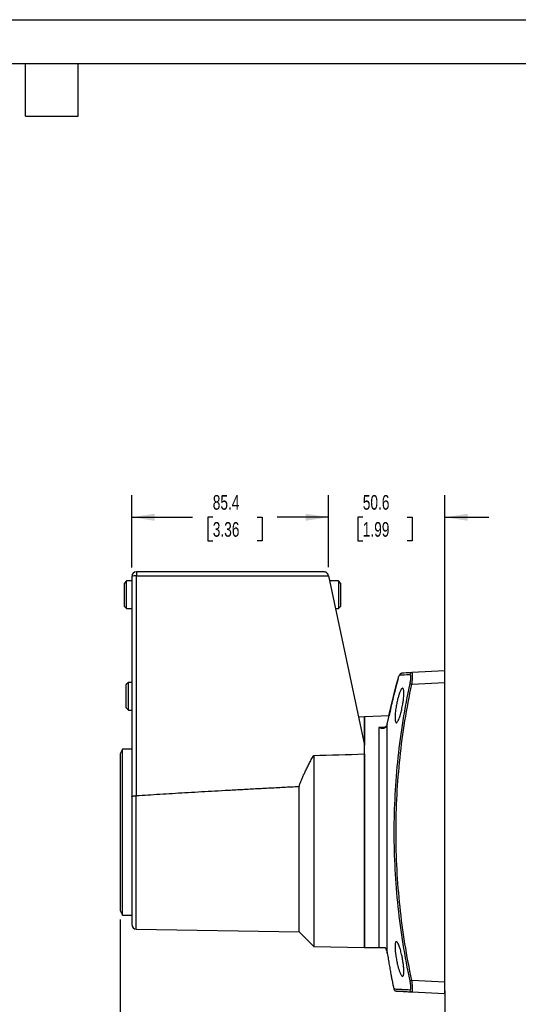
# Model space of a CAD drawing. Header units: millimetres. Extents: x 0 to 838, y 0 to 648.
# Tile 3 of 4: x 405 to 622, y 221 to 648. Entities that reach past the tile are written whole.
import ezdxf

# ---------------------------------------------------------------- set-up
doc = ezdxf.new("R2010")
doc.units = ezdxf.units.MM
doc.header["$LTSCALE"] = 3
doc.layers.add('DIMENSIONS', color=140, linetype='Continuous', lineweight=25)
doc.layers.add('TEXT', color=140, linetype='Continuous', lineweight=25)
doc.styles.add('SLDTEXTSTYLE0', font='TXT', dxfattribs={"width": 0.7})
doc.dimstyles.new('SLDDIMSTYLE0', dxfattribs={"dimtxt": 6.474023, "dimasz": 9.906, "dimexe": 0, "dimexo": 0.0625, "dimgap": 1.618506, "dimtad": 0, "dimtih": 1, "dimtoh": 1, "dimdec": 1, "dimrnd": 1e-09, "dimzin": 4, "dimdsep": 46, "dimtxsty": 'SLDTEXTSTYLE0', "dimsah": 1, "dimcen": 0.09, "dimadec": 0, "dimazin": 1, "dimtfac": 1, "dimtdec": 1, "dimtofl": 0, "dimtmove": 0, "dimatfit": 3, "dimfxl": 0, "dimfrac": 2, "dimtolj": 1, "dimtzin": 12, "dimarcsym": 0})
doc.dimstyles.new('SLDDIMSTYLE2', dxfattribs={"dimtxt": 6.474023, "dimasz": 9.906, "dimexe": 0, "dimexo": 0.0625, "dimgap": 1.618506, "dimtad": 0, "dimtih": 1, "dimtoh": 1, "dimdec": 1, "dimrnd": 1e-09, "dimzin": 12, "dimdsep": 46, "dimtxsty": 'SLDTEXTSTYLE0', "dimsah": 1, "dimcen": 0.09, "dimadec": 0, "dimazin": 3, "dimtfac": 1, "dimtdec": 1, "dimtmove": 0, "dimatfit": 0, "dimfxl": 0, "dimfrac": 2, "dimtolj": 1, "dimtzin": 12, "dimarcsym": 0})
doc.dimstyles.new('SLDDIMSTYLE3', dxfattribs={"dimtxt": 6.474023, "dimasz": 9.906, "dimexe": 0, "dimexo": 0.0625, "dimgap": 1.618506, "dimtad": 0, "dimtih": 1, "dimtoh": 1, "dimdec": 1, "dimrnd": 1e-09, "dimzin": 12, "dimdsep": 46, "dimtxsty": 'SLDTEXTSTYLE0', "dimsah": 1, "dimcen": 0.09, "dimadec": 0, "dimazin": 3, "dimtfac": 1, "dimtdec": 1, "dimtofl": 0, "dimtmove": 0, "dimatfit": 3, "dimfxl": 0, "dimfrac": 2, "dimtolj": 1, "dimtzin": 12, "dimarcsym": 0})

# ---------------------------------------------------------------- blocks, each defined once
blk = doc.blocks.new('_D_9')
at = {"layer": 'DIMENSIONS'}
for p, q in [((448.85, 257.41), (448.85, 194.42)), ((589.85, 226.4), (589.85, 194.42)), ((448.85, 203.95), (493.18, 203.95)), ((501.96, 203.95), (499.78, 203.95)), ((499.78, 203.95), (499.78, 193.66)), ((521.19, 203.95), (523.37, 203.95)), ((523.37, 203.95), (523.37, 193.66)), ((589.85, 203.95), (529.97, 203.95)), ((499.78, 193.66), (501.96, 193.66)), ((523.37, 193.66), (521.19, 193.66))]:
    blk.add_line(p, q, dxfattribs=at)
for points in [[(448.85, 203.95), (458.75, 202.42), (458.75, 205.47)], [(589.85, 203.95), (579.94, 205.47), (579.94, 202.42)]]:
    blk.add_solid(points, dxfattribs=at)
at = {"layer": 'DIMENSIONS', "char_height": 6.35, "attachment_point": 1, "style": 'SLDTEXTSTYLE0'}
for s, insert in [('141.0', (499.26, 213.58)), ('5.55', (501.96, 201.85))]:
    blk.add_mtext(s, dxfattribs=dict(at, insert=insert))
blk = doc.blocks.new('_D_10')
at = {"layer": 'DIMENSIONS'}
for p, q in [((453.85, 410.03), (453.85, 441.38)), ((539.22, 410.27), (539.22, 441.38)), ((453.85, 431.86), (480.26, 431.86)), ((489.03, 431.86), (486.86, 431.86)), ((486.86, 431.86), (486.86, 421.57)), ((508.27, 431.86), (510.45, 431.86)), ((510.45, 431.86), (510.45, 421.57)), ((539.22, 431.86), (517.04, 431.86)), ((486.86, 421.57), (489.03, 421.57)), ((510.45, 421.57), (508.27, 421.57))]:
    blk.add_line(p, q, dxfattribs=at)
for points in [[(453.85, 431.86), (463.75, 430.33), (463.75, 433.38)], [(539.22, 431.86), (529.32, 433.38), (529.32, 430.33)]]:
    blk.add_solid(points, dxfattribs=at)
at = {"layer": 'DIMENSIONS', "char_height": 6.35, "attachment_point": 1, "style": 'SLDTEXTSTYLE0'}
for s, insert in [('85.4', (489.03, 441.49)), ('3.36', (489.03, 429.76))]:
    blk.add_mtext(s, dxfattribs=dict(at, insert=insert))
blk = doc.blocks.new('_D_11')
at = {"layer": 'DIMENSIONS'}
for p, q in [((539.22, 410.27), (539.22, 441.38)), ((589.85, 364.03), (589.85, 441.38)), ((539.22, 431.86), (520.17, 431.86)), ((554.16, 431.86), (551.98, 431.86)), ((551.98, 431.86), (551.98, 421.57)), ((573.39, 431.86), (575.57, 431.86)), ((575.57, 431.86), (575.57, 421.57)), ((589.85, 431.86), (608.9, 431.86)), ((551.98, 421.57), (554.16, 421.57)), ((575.57, 421.57), (573.39, 421.57))]:
    blk.add_line(p, q, dxfattribs=at)
for points in [[(539.22, 431.86), (529.32, 433.38), (529.32, 430.33)], [(589.85, 431.86), (599.75, 430.33), (599.75, 433.38)]]:
    blk.add_solid(points, dxfattribs=at)
at = {"layer": 'DIMENSIONS', "char_height": 6.35, "attachment_point": 1, "style": 'SLDTEXTSTYLE0'}
for s, insert in [('50.6', (554.16, 441.49)), ('1.99', (554.16, 429.76))]:
    blk.add_mtext(s, dxfattribs=dict(at, insert=insert))

msp = doc.modelspace()

# ---------------------------------------------------------------- linework, layer by layer
at = {"color": 7, "linetype": 'Continuous'}
msp.add_line((0.01, 647.71), (838.21, 647.71), dxfattribs=at)
for p, q in [((453.85, 406.22), (453.85, 310.57)), ((455.85, 408.22), (455.85, 406.46)), ((537.23, 408.22), (455.85, 408.22)), ((455.85, 311.08), (455.85, 406.46)), ((455.85, 406.46), (539.22, 406.46)), ((539.22, 406.46), (554.85, 332.94)), ((451.6, 404.22), (450.52, 403.14)), ((450.52, 403.14), (450.52, 394.09)), ((453.85, 404.22), (451.6, 404.22)), ((451.6, 393.19), (451.6, 404.22)), ((543.6, 404.22), (539.7, 404.22)), ((544.67, 403.14), (543.6, 404.22)), ((543.6, 404.22), (543.6, 392.22)), ((544.67, 393.29), (544.67, 403.14)), ((450.52, 394.09), (450.52, 393.29)), ((450.52, 393.29), (451.6, 392.22)), ((451.6, 392.22), (451.6, 393.19)), ((543.6, 392.22), (544.67, 393.29)), ((451.6, 392.22), (453.85, 392.22)), ((542.25, 392.22), (543.6, 392.22)), ((589.85, 365.22), (575.46, 364.46)), ((452.37, 360.22), (451.29, 359.14)), ((451.29, 359.14), (451.29, 351.61)), ((453.85, 360.22), (452.37, 360.22)), ((452.37, 351.04), (452.37, 360.22)), ((569.37, 361.39), (569.34, 361.29)), ((569.38, 361.38), (569.34, 361.28)), ((569.4, 361.48), (569.37, 361.39)), ((575.46, 359.47), (589.85, 360.22)), ((589.85, 230.21), (589.85, 360.22)), ((451.29, 351.61), (451.29, 349.29)), ((452.37, 348.22), (452.37, 351.04)), ((451.29, 349.29), (452.37, 348.22)), ((452.37, 348.22), (453.85, 348.22)), ((554.85, 345.22), (552.26, 345.17)), ((565.6, 345.78), (554.85, 345.22)), ((554.85, 332.94), (554.85, 345.22)), ((554.85, 345.22), (554.85, 332.94)), ((564.75, 341.91), (564.62, 341.63)), ((564.81, 342.13), (564.75, 341.91)), ((564.84, 342.23), (564.81, 342.13)), ((564.81, 242.7), (564.81, 342.13)), ((563.97, 340.85), (561.08, 340.65)), ((561.08, 340.65), (561.08, 245.22)), ((449.85, 331.22), (448.85, 329.22)), ((448.85, 329.22), (448.85, 328)), ((453.85, 331.22), (449.85, 331.22)), ((449.85, 329.93), (449.85, 331.22)), ((449.85, 259.22), (449.85, 329.93)), ((554.85, 329.17), (554.85, 332.94)), ((554.85, 245.22), (554.85, 329.17)), ((554.85, 329.17), (554.85, 245.22)), ((448.85, 328), (448.85, 261.22)), ((532.85, 328.51), (532.85, 245.6)), ((526.5, 251.95), (526.5, 315.09)), ((453.85, 310.57), (453.85, 255.18)), ((455.81, 253.18), (455.81, 311.08)), ((448.85, 261.22), (449.85, 259.22)), ((449.85, 259.22), (453.85, 259.22)), ((455.81, 253.18), (526.5, 251.95)), ((526.5, 251.95), (532.85, 245.6)), ((532.85, 245.6), (554.85, 245.22)), ((589.85, 230.21), (575.46, 230.96)), ((575.46, 225.97), (589.85, 225.22))]:
    msp.add_line(p, q)
for centre, radius, start, end in [((455.85, 406.22), 2, 90, 180), ((455.36, 402.18), 4.31, 83.4433, 110.4534), ((561.6, 342.76), 3.27, 343.0584, 348.8333), ((455.85, 255.18), 2, 180, 269), ((889.83, 298.67), 330, 191.8351, 192.5241)]:
    msp.add_arc(centre, radius, start, end)
for points, knots in [([(539.19, 406.63), (539.14, 406.84), (539.06, 407.05), (538.83, 407.44), (538.67, 407.62), (538.3, 407.92), (538.09, 408.03), (537.66, 408.18), (537.44, 408.22), (537.23, 408.22)], [0, 0, 0, 0, 0.25, 0.25, 0.5, 0.5, 0.75, 0.75, 1, 1, 1, 1]), ([(569.34, 361.28), (569.51, 361.92), (569.69, 362.46), (569.93, 363.04), (570.01, 363.19), (570.14, 363.4), (570.2, 363.45), (570.25, 363.46)], [0, 0, 0, 0, 0.5, 0.5, 0.75, 0.75, 1, 1, 1, 1]), ([(570.37, 363.76), (570.33, 363.72), (570.22, 363.61), (570.14, 363.41), (570.08, 363.29)], [0, 0, 0, 0, 0.397116, 1, 1, 1, 1]), ([(570.25, 363.46), (570.29, 363.67), (570.41, 363.86), (570.74, 364.14), (570.95, 364.23), (571.16, 364.24)], [0, 0, 0, 0, 0.5, 0.5, 1, 1, 1, 1]), ([(574.56, 363.68), (574.6, 363.89), (574.72, 364.09), (575.04, 364.37), (575.25, 364.45), (575.46, 364.46)], [0, 0, 0, 0, 0.5, 0.5, 1, 1, 1, 1]), ([(574.56, 363.68), (574.61, 363.68), (574.66, 363.66), (574.75, 363.56), (574.79, 363.49), (574.85, 363.3), (574.88, 363.17), (574.91, 362.88), (574.92, 362.71), (574.92, 362.34), (574.91, 362.13), (574.88, 361.68), (574.85, 361.45), (574.76, 360.71), (574.67, 360.19), (574.56, 359.67)], [0, 0, 0, 0, 0.125, 0.125, 0.25, 0.25, 0.375, 0.375, 0.5, 0.5, 0.625, 0.625, 0.75, 0.75, 1, 1, 1, 1]), ([(575.46, 359.47), (575.57, 360.11), (575.65, 360.76), (575.74, 361.68), (575.76, 361.97), (575.79, 362.52), (575.8, 362.78), (575.8, 363.25), (575.79, 363.46), (575.76, 363.83), (575.74, 363.98), (575.68, 364.23), (575.64, 364.32), (575.56, 364.44), (575.51, 364.47), (575.46, 364.46)], [0, 0, 0, 0, 0.25, 0.25, 0.375, 0.375, 0.5, 0.5, 0.625, 0.625, 0.75, 0.75, 0.875, 0.875, 1, 1, 1, 1]), ([(589.85, 360.22), (589.85, 360.81), (589.85, 361.45), (589.85, 362.37), (589.85, 362.67), (589.85, 363.24), (589.85, 363.51), (589.85, 364), (589.85, 364.22), (589.85, 364.59), (589.85, 364.75), (589.85, 365.11), (589.85, 365.22), (589.85, 365.22)], [0, 0, 0, 0, 0.25, 0.25, 0.375, 0.375, 0.5, 0.5, 0.625, 0.625, 0.75, 0.75, 1, 1, 1, 1]), ([(569.37, 361.39), (568.59, 358.51), (567.2, 353.33), (566.1, 348.11), (565.61, 345.78)], [0, 0, 0, 0, 0.555129, 1, 1, 1, 1]), ([(569.27, 361), (568.51, 358.26), (567.71, 355.37), (567.07, 352.46), (567.04, 352.31)], [0, 0, 0, 0, 0.950017, 1, 1, 1, 1]), ([(574.56, 359.67), (573.42, 354.38), (572.43, 349.06), (570.71, 338.37), (569.99, 333), (568.26, 316.86), (567.68, 306.04), (567.68, 284.39), (568.26, 273.57), (570.57, 252.05), (572.29, 241.34), (574.56, 230.76)], [0, 0, 0, 0, 0.125, 0.125, 0.25, 0.25, 0.5, 0.5, 0.75, 0.75, 1, 1, 1, 1]), ([(575.46, 230.96), (573.2, 241.51), (571.48, 252.18), (569.19, 273.64), (568.61, 284.43), (568.61, 306), (569.19, 316.79), (570.91, 332.88), (571.62, 338.23), (573.34, 348.89), (574.33, 354.2), (575.46, 359.47)], [0, 0, 0, 0, 0.25, 0.25, 0.5, 0.5, 0.75, 0.75, 0.875, 0.875, 1, 1, 1, 1]), ([(574.56, 359.67), (574.6, 359.66), (574.72, 359.63), (575.04, 359.56), (575.25, 359.52), (575.46, 359.47)], [0, 0, 0, 0, 0.5, 0.5, 1, 1, 1, 1]), ([(568.17, 344.91), (568.17, 345.3), (568.2, 345.95), (568.29, 347.11), (568.41, 348.21), (568.59, 349.43), (568.78, 350.5), (568.98, 351.52), (569.25, 352.71), (569.59, 354.03), (570.02, 355.41), (570.42, 356.42), (570.75, 357.08), (571.06, 357.53), (571.39, 357.79), (571.68, 357.64), (571.85, 357.17), (571.94, 356.6), (572, 355.81), (571.98, 354.75), (571.9, 353.59), (571.76, 352.35), (571.57, 351.01), (571.31, 349.59), (571.07, 348.41), (570.8, 347.29), (570.52, 346.26), (570.17, 345.15), (569.79, 344.14), (569.44, 343.42), (569.16, 342.99), (568.93, 342.77), (568.72, 342.69), (568.52, 342.78), (568.34, 343.13), (568.21, 343.83), (568.17, 344.5), (568.17, 344.91)], [0, 0, 0, 0, 0.033946, 0.052268, 0.083489, 0.107047, 0.130833, 0.151472, 0.172371, 0.209035, 0.244028, 0.283429, 0.308616, 0.332796, 0.369414, 0.411298, 0.442762, 0.46101, 0.489794, 0.526282, 0.55017, 0.574108, 0.610641, 0.636059, 0.664412, 0.686374, 0.71256, 0.738775, 0.77447, 0.808454, 0.831266, 0.853753, 0.874952, 0.901087, 0.932271, 0.963465, 1, 1, 1, 1]), ([(561.08, 340.65), (561.45, 340.51), (561.83, 340.42), (562.37, 340.35), (562.55, 340.34), (562.9, 340.35), (563.07, 340.37), (563.4, 340.44), (563.56, 340.49), (563.86, 340.64), (564, 340.73), (564.26, 340.96), (564.38, 341.1), (564.58, 341.42), (564.66, 341.6), (564.73, 341.81)], [0, 0, 0, 0, 0.25, 0.25, 0.375, 0.375, 0.5, 0.5, 0.625, 0.625, 0.75, 0.75, 0.875, 0.875, 1, 1, 1, 1]), ([(562.86, 340.56), (562.72, 340.55), (562.15, 340.47), (561.54, 340.57), (561.08, 340.65)], [0, 0, 0, 0, 0.234846, 1, 1, 1, 1]), ([(564.38, 341.2), (564.27, 341.09), (564.04, 340.83), (563.52, 340.61), (563.05, 340.55), (562.82, 340.53)], [0, 0, 0, 0, 0.287927, 0.647804, 1, 1, 1, 1]), ([(526.5, 315.09), (526.58, 315.32), (526.75, 315.78), (527, 316.47), (527.27, 317.17), (527.55, 317.87), (527.84, 318.58), (528.15, 319.29), (528.46, 320.01), (528.79, 320.73), (529.28, 321.78), (529.96, 323.18), (530.86, 324.93), (531.82, 326.72), (532.5, 327.91), (532.85, 328.51)], [0, 0, 0, 0, 0.0492386, 0.0990089, 0.1493184, 0.2001742, 0.2515831, 0.3035519, 0.356087, 0.4091947, 0.4628811, 0.5910903, 0.7233053, 0.8595893, 1, 1, 1, 1]), ([(455.85, 311.08), (457.53, 311.19), (460.95, 311.41), (466.15, 311.74), (471.51, 312.08), (477.01, 312.41), (482.67, 312.74), (488.49, 313.07), (494.45, 313.41), (500.56, 313.74), (506.83, 314.08), (513.25, 314.42), (519.83, 314.75), (524.26, 314.98), (526.5, 315.09)], [0, 0, 0, 0, 0.07152, 0.145187, 0.221001, 0.298964, 0.379074, 0.461332, 0.545739, 0.632294, 0.720997, 0.811849, 0.90485, 1, 1, 1, 1]), ([(453.85, 310.57), (453.85, 310.58), (453.85, 310.6), (453.87, 310.64), (453.89, 310.67), (453.92, 310.7), (453.95, 310.73), (454, 310.76), (454.04, 310.79), (454.09, 310.81), (454.14, 310.83), (454.2, 310.86), (454.25, 310.88), (454.31, 310.89), (454.36, 310.91), (454.41, 310.92), (454.49, 310.94), (454.63, 310.98), (454.85, 311.01), (455.08, 311.04), (455.32, 311.06), (455.57, 311.08), (455.73, 311.08), (455.81, 311.08)], [0, 0, 0, 0, 0.045666, 0.089802, 0.132407, 0.173483, 0.213029, 0.251045, 0.287531, 0.322488, 0.355915, 0.387814, 0.418184, 0.447025, 0.474339, 0.500125, 0.507201, 0.593264, 0.677731, 0.760618, 0.841946, 0.921733, 1, 1, 1, 1]), ([(554.85, 245.22), (554.85, 245.22), (554.85, 245.22), (554.87, 245.22), (554.9, 245.22), (554.93, 245.22), (554.98, 245.22), (555.04, 245.22), (555.11, 245.22), (555.19, 245.22), (555.28, 245.22), (555.39, 245.22), (555.5, 245.22), (555.62, 245.22), (555.76, 245.22), (555.9, 245.22), (556.06, 245.22), (556.23, 245.22), (556.52, 245.22), (556.98, 245.22), (557.63, 245.22), (558.37, 245.22), (559.19, 245.22), (560.1, 245.22), (560.74, 245.22), (561.08, 245.22)], [0, 0, 0, 0, 0.019019, 0.038112, 0.057356, 0.076826, 0.096595, 0.116733, 0.137306, 0.158375, 0.179998, 0.202228, 0.225114, 0.248701, 0.27303, 0.298139, 0.324061, 0.350827, 0.378465, 0.461833, 0.552866, 0.651939, 0.759341, 0.875301, 1, 1, 1, 1]), ([(561.08, 245.22), (561.1, 245.22), (561.14, 245.22), (561.2, 245.22), (561.26, 245.22), (561.32, 245.22), (561.38, 245.22), (561.47, 245.22), (561.59, 245.22), (561.76, 245.22), (561.95, 245.22), (562.21, 245.22), (562.52, 245.22), (562.83, 245.22), (563.12, 245.22), (563.38, 245.22), (563.6, 245.22), (563.76, 245.22), (563.83, 245.22), (563.86, 245.22)], [0, 0, 0, 0, 0.008529, 0.01764, 0.027406, 0.037887, 0.049131, 0.061179, 0.09041, 0.124331, 0.18156, 0.248876, 0.362176, 0.504815, 0.611429, 0.74747, 0.872663, 0.943502, 1, 1, 1, 1]), ([(563.86, 245.22), (563.9, 245.15), (563.97, 245.03), (564.08, 244.84), (564.19, 244.62), (564.3, 244.37), (564.43, 244.07), (564.54, 243.76), (564.64, 243.46), (564.71, 243.18), (564.76, 242.94), (564.79, 242.78), (564.81, 242.7)], [0, 0, 0, 0, 0.093435, 0.180948, 0.262532, 0.390295, 0.506724, 0.639048, 0.757768, 0.845063, 0.925689, 1, 1, 1, 1]), ([(568.17, 245.52), (568.17, 245.9), (568.2, 246.43), (568.29, 247.08), (568.41, 247.48), (568.59, 247.7), (568.78, 247.74), (568.98, 247.63), (569.25, 247.34), (569.59, 246.75), (570.02, 245.72), (570.42, 244.53), (570.75, 243.32), (571.06, 242.06), (571.39, 240.46), (571.68, 238.72), (571.85, 237.33), (571.94, 236.22), (572, 235.14), (571.98, 234.18), (571.9, 233.49), (571.76, 232.98), (571.57, 232.71), (571.31, 232.71), (571.07, 232.9), (570.8, 233.28), (570.52, 233.81), (570.17, 234.62), (569.79, 235.72), (569.44, 236.96), (569.16, 238.12), (568.93, 239.14), (568.72, 240.23), (568.52, 241.47), (568.34, 242.83), (568.21, 244.25), (568.17, 245.11), (568.17, 245.52)], [0, 0, 0, 0, 0.033946, 0.052268, 0.083489, 0.107047, 0.130833, 0.151472, 0.172371, 0.209035, 0.244028, 0.283429, 0.308616, 0.332796, 0.369414, 0.411298, 0.442762, 0.46101, 0.489794, 0.526282, 0.55017, 0.574108, 0.610641, 0.636059, 0.664412, 0.686374, 0.71256, 0.738775, 0.77447, 0.808454, 0.831266, 0.853753, 0.874952, 0.901087, 0.932271, 0.963465, 1, 1, 1, 1]), ([(564.81, 242.7), (564.94, 241.85), (565.22, 240.13), (565.63, 237.67), (565.98, 235.69), (566.24, 234.22), (566.43, 233.21), (566.58, 232.4), (566.69, 231.8), (566.78, 231.34), (566.83, 231.08), (566.86, 230.92), (566.85, 230.99), (566.85, 230.99)], [0, 0, 0, 0, 0.165901, 0.33288, 0.495893, 0.586702, 0.67011, 0.746924, 0.810984, 0.871196, 0.934055, 0.99516, 1, 1, 1, 1]), ([(574.56, 230.76), (574.6, 230.77), (574.72, 230.8), (575.04, 230.87), (575.25, 230.92), (575.46, 230.96)], [0, 0, 0, 0, 0.5, 0.5, 1, 1, 1, 1]), ([(574.56, 230.76), (574.67, 230.25), (574.76, 229.71), (574.85, 228.98), (574.88, 228.75), (574.91, 228.3), (574.92, 228.09), (574.92, 227.53), (574.89, 227.23), (574.76, 226.84), (574.67, 226.75), (574.56, 226.75)], [0, 0, 0, 0, 0.25, 0.25, 0.375, 0.375, 0.5, 0.5, 0.75, 0.75, 1, 1, 1, 1]), ([(575.46, 225.97), (575.57, 225.97), (575.65, 226.08), (575.77, 226.57), (575.8, 226.94), (575.8, 227.65), (575.79, 227.9), (575.76, 228.46), (575.74, 228.75), (575.68, 229.36), (575.64, 229.67), (575.56, 230.32), (575.51, 230.64), (575.46, 230.96)], [0, 0, 0, 0, 0.25, 0.25, 0.5, 0.5, 0.625, 0.625, 0.75, 0.75, 0.875, 0.875, 1, 1, 1, 1]), ([(567.68, 227.11), (567.72, 227.01), (567.78, 226.8), (568, 226.55), (568.28, 226.38), (568.5, 226.35), (568.61, 226.33)], [0, 0, 0, 0, 0.2500153, 0.5000088, 0.7500024, 1, 1, 1, 1]), ([(574.56, 226.75), (573.7, 226.8), (571.99, 226.89), (570.09, 226.99), (568.71, 227.06), (567.84, 227.1), (567.74, 227.11), (567.68, 227.11)], [0, 0, 0, 0, 0.2000164, 0.4000632, 0.6000692, 0.8000518, 1, 1, 1, 1]), ([(574.56, 226.75), (574.6, 226.54), (574.72, 226.35), (575.04, 226.07), (575.25, 225.98), (575.46, 225.97)], [0, 0, 0, 0, 0.5, 0.5, 1, 1, 1, 1]), ([(589.85, 225.22), (589.85, 225.22), (589.85, 225.32), (589.85, 225.69), (589.85, 225.84), (589.85, 226.22), (589.85, 226.44), (589.85, 226.92), (589.85, 227.19), (589.85, 227.76), (589.85, 228.06), (589.85, 228.99), (589.85, 229.62), (589.85, 230.21)], [0, 0, 0, 0, 0.25, 0.25, 0.375, 0.375, 0.5, 0.5, 0.625, 0.625, 0.75, 0.75, 1, 1, 1, 1]), ([(568.72, 226.32), (568.9, 226.31), (569.27, 226.3), (570.68, 226.22), (572.66, 226.12), (574.53, 226.02), (575.46, 225.97)], [0, 0, 0, 0, 0.24567, 0.497079, 0.748549, 1, 1, 1, 1])]:
    msp.add_open_spline(points, degree=3, knots=knots)
for points in [[(539.22, 406.46), (539.21, 406.52), (539.2, 406.58), (539.19, 406.63)], [(570.25, 363.46), (571.34, 363.51), (572.78, 363.59), (574.56, 363.68)], [(575.46, 364.46), (573.69, 364.37), (572.25, 364.29), (571.16, 364.24)], [(564.81, 342.13), (566.08, 348.55), (567.59, 354.94), (569.34, 361.28)], [(532.85, 328.51), (540.1, 328.73), (547.43, 328.95), (554.85, 329.17)], [(455.81, 311.08), (455.83, 311.08), (455.84, 311.08), (455.85, 311.08)]]:
    msp.add_open_spline(points, degree=3)
at = {"layer": 'TEXT'}
for p, q in [((19.05, 628.65), (819.15, 628.65)), ((407.67, 605.79), (407.67, 628.65)), ((430.53, 605.79), (430.53, 628.65)), ((407.67, 605.79), (430.53, 605.79))]:
    msp.add_line(p, q, dxfattribs=at)

# ---------------------------------------------------------------- dimensions: what is measured, and where the dimension line sits
at = {"layer": 'DIMENSIONS'}
dim = msp.add_linear_dim(base=(539.22, 431.86), p1=(453.85, 406.22), p2=(539.22, 406.46), angle=0, dimstyle='SLDDIMSTYLE3', dxfattribs=at)
dim.commit()
dim.dimension.update_dxf_attribs({"geometry": '_D_10', "text_midpoint": (498.65, 431.86), "dimtype": 160})
for base, p1, p2, dimstyle, picture, middle in [((589.85, 431.86), (539.22, 406.46), (589.85, 360.22), 'SLDDIMSTYLE2', '_D_11', (563.77, 431.86)), ((448.85, 203.95), (589.85, 230.21), (448.85, 261.22), 'SLDDIMSTYLE0', '_D_9', (511.58, 203.95))]:
    dim = msp.add_linear_dim(base=base, p1=p1, p2=p2, dimstyle=dimstyle, dxfattribs=at)
    dim.commit()
    dim.dimension.update_dxf_attribs({"geometry": picture, "text_midpoint": middle, "dimtype": 160})

doc.saveas('drawing.dxf')
